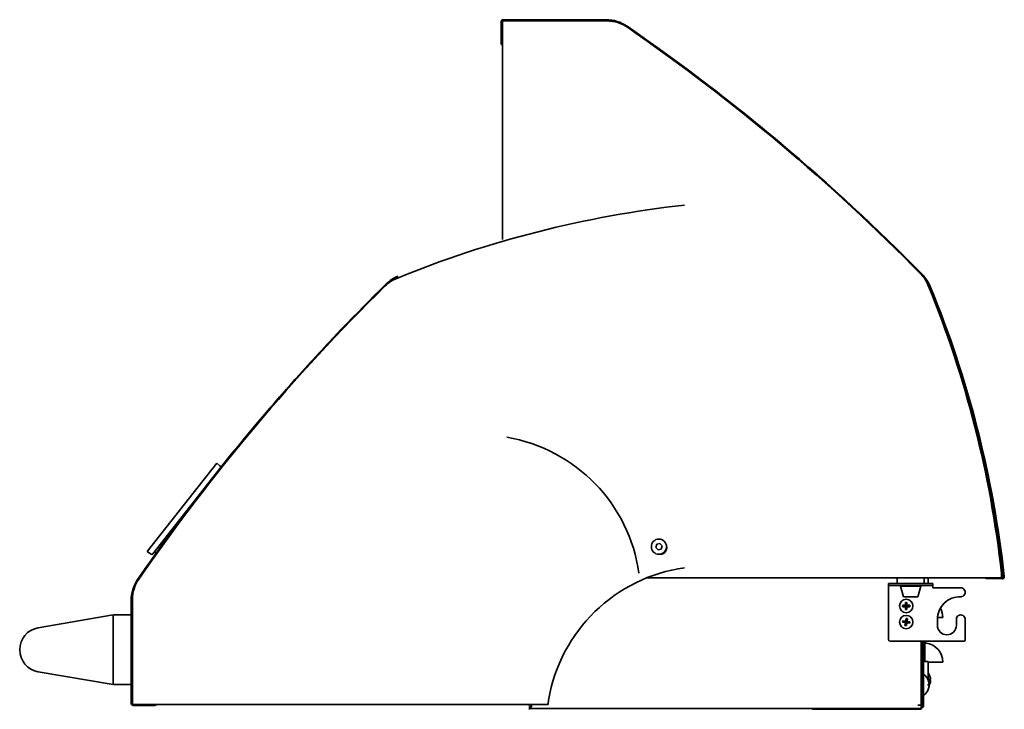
# Model space of a CAD drawing. Extents: x -11 to 97, y -18 to 91.
# Tile 8 of 9: x 69 to 97, y 17 to 37. Entities that reach past the tile are written whole.
import ezdxf

# ---------------------------------------------------------------- set-up
doc = ezdxf.new("R2010")
doc.units = 0
doc.header["$MEASUREMENT"] = 0

msp = doc.modelspace()

# ---------------------------------------------------------------- linework, layer by layer
at = {"color": 7, "lineweight": 35}
for p, q in [((82.597272, 36.732454), (82.597272, 36.1255)), ((82.627414, 36.065354), (82.627414, 36.75285)), ((82.749715, 36.75285), (82.627414, 36.75285)), ((82.653174, 36.788352), (85.537609, 36.788352)), ((82.653174, 36.75285), (82.653174, 36.788352)), ((85.567137, 36.75285), (82.749715, 36.75285)), ((85.114275, 36.788352), (83.204278, 36.788352)), ((82.627414, 30.626785), (82.627414, 36.065354)), ((82.627414, 30.57233), (82.627414, 30.589362)), ((74.615776, 24.357057), (72.666919, 21.882293)), ((74.706123, 24.285905), (74.615776, 24.357057)), ((72.827485, 21.819489), (74.714471, 24.215691)), ((74.668411, 24.156501), (74.66807, 24.156766)), ((87.044543, 22.102149), (86.956835, 22.081666)), ((87.106136, 22.036433), (87.044543, 22.102149)), ((72.75727, 21.811141), (72.666919, 21.882293)), ((72.923651, 21.839222), (72.873886, 21.878415)), ((86.956835, 22.081666), (86.930729, 21.995468)), ((86.930729, 21.995468), (86.992322, 21.929751)), ((86.992322, 21.929751), (87.08002, 21.950239)), ((87.08002, 21.950239), (87.106136, 22.036433)), ((96.62367, 21.146531), (96.62367, 21.268832)), ((96.657119, 21.268832), (96.657119, 21.206418)), ((96.061166, 21.146531), (86.686887, 21.146531)), ((93.702691, 21.139144), (93.702691, 20.983144)), ((94.452692, 21.139144), (94.452692, 20.983144)), ((94.566698, 20.983144), (94.566698, 21.146531)), ((96.62367, 21.146531), (96.061166, 21.146531)), ((96.210572, 21.119363), (96.647353, 21.113894)), ((96.657119, 21.206418), (96.62367, 21.206418)), ((96.62367, 21.150092), (96.647805, 21.149789)), ((96.648055, 21.113889), (96.647353, 21.113894)), ((96.657119, 21.206418), (96.657119, 21.151928)), ((96.667942, 21.171978), (96.703621, 21.175905)), ((93.452696, 20.923344), (93.452696, 20.983144)), ((93.702691, 20.983144), (93.452696, 20.983144)), ((93.452696, 20.923344), (93.702691, 20.923344)), ((93.452696, 20.923344), (93.452696, 20.863544)), ((93.452696, 19.411547), (93.452696, 20.863544)), ((93.702691, 20.983144), (94.452692, 20.983144)), ((94.452692, 20.983144), (93.702691, 20.983144)), ((93.702691, 20.923344), (94.452692, 20.923344)), ((93.792696, 20.913146), (94.362697, 20.913146)), ((93.873877, 20.610147), (93.792696, 20.913146)), ((93.842697, 20.913146), (93.842697, 20.923344)), ((94.281506, 20.610147), (94.362697, 20.913146)), ((94.312696, 20.913146), (94.312696, 20.923344)), ((94.702696, 20.983144), (94.452692, 20.983144)), ((94.452692, 20.923344), (94.702696, 20.923344)), ((94.702696, 20.983144), (94.702696, 20.923344)), ((94.702696, 20.923344), (94.702696, 20.863544)), ((94.702696, 20.863544), (95.483696, 20.863544)), ((72.216912, 17.620463), (72.216912, 20.504898)), ((72.252409, 20.53443), (72.252409, 17.716999)), ((93.873877, 20.610147), (94.281506, 20.610147)), ((93.932692, 20.451547), (93.932692, 20.373047)), ((93.972697, 20.451547), (93.972697, 20.373047)), ((93.932692, 20.373047), (93.854192, 20.373047)), ((93.932692, 20.333048), (93.854192, 20.333048)), ((93.972697, 20.373047), (93.932692, 20.373047)), ((93.932692, 20.373047), (93.952694, 20.353045)), ((93.932692, 20.333048), (93.932692, 20.373047)), ((93.932692, 20.353045), (93.952694, 20.353045)), ((93.952694, 20.353045), (93.932692, 20.333048)), ((93.932692, 20.333048), (93.932692, 20.254543)), ((93.972697, 20.333048), (93.932692, 20.333048)), ((93.952694, 20.353045), (93.972697, 20.373047)), ((93.952694, 20.373047), (93.952694, 20.353045)), ((93.952694, 20.353045), (93.972697, 20.353045)), ((93.972697, 20.333048), (93.952694, 20.353045)), ((93.952694, 20.353045), (93.952694, 20.333048)), ((94.051196, 20.373047), (93.972697, 20.373047)), ((93.972697, 20.333048), (93.972697, 20.373047)), ((94.051196, 20.333048), (93.972697, 20.333048)), ((93.972697, 20.333048), (93.972697, 20.254543)), ((69.611869, 19.743174), (71.716909, 20.102066)), ((71.716909, 20.102066), (71.716909, 20.081775)), ((71.716909, 20.081775), (71.716909, 18.17235)), ((71.736912, 20.101566), (72.19691, 20.101566)), ((72.216912, 20.081564), (72.216912, 18.171562)), ((93.92978, 19.886472), (93.85227, 19.898915)), ((93.936114, 19.925962), (93.858614, 19.93841)), ((93.92978, 19.886472), (93.917323, 19.808962)), ((93.92978, 19.886472), (93.936114, 19.925962)), ((93.952694, 19.903048), (93.92978, 19.886472)), ((93.969265, 19.880128), (93.92978, 19.886472)), ((93.932952, 19.906215), (93.952694, 19.903048)), ((93.948561, 20.003472), (93.936114, 19.925962)), ((93.975609, 19.919623), (93.936114, 19.925962)), ((93.936114, 19.925962), (93.952694, 19.903048)), ((93.952694, 19.903048), (93.949522, 19.8833)), ((93.955866, 19.922791), (93.952694, 19.903048)), ((93.952694, 19.903048), (93.975609, 19.919623)), ((93.952694, 19.903048), (93.972437, 19.899876)), ((93.969265, 19.880128), (93.952694, 19.903048)), ((93.969265, 19.880128), (93.975609, 19.919623)), ((93.988056, 19.997128), (93.975609, 19.919623)), ((94.053119, 19.907176), (93.975609, 19.919623)), ((94.828698, 19.976045), (94.828698, 19.811048)), ((94.830995, 20.030169), (94.977595, 20.030169)), ((95.358694, 19.811048), (95.358694, 19.976045)), ((95.608698, 19.976045), (95.608698, 19.411547)), ((93.969265, 19.880128), (93.956827, 19.802619)), ((94.046775, 19.867681), (93.969265, 19.880128)), ((95.560697, 19.363545), (93.500688, 19.363545)), ((94.375692, 17.572274), (94.375692, 19.363545)), ((94.405691, 19.363545), (94.405691, 17.568333)), ((94.441697, 19.363545), (94.441697, 17.568333)), ((94.477597, 19.363531), (94.477597, 18.794294)), ((94.566698, 18.794303), (94.441697, 18.794303)), ((94.566698, 18.295305), (94.566698, 18.794303)), ((94.566698, 18.779919), (94.977595, 18.779919)), ((71.716909, 18.152065), (69.611869, 18.510956)), ((94.405691, 18.52967), (94.375711, 18.52967)), ((94.405691, 18.344359), (94.405691, 18.52967)), ((94.405691, 18.344344), (94.375692, 18.396306)), ((94.405691, 18.344344), (94.405691, 18.242824)), ((94.405691, 18.242824), (94.405691, 17.938268)), ((94.566698, 18.294305), (94.562585, 18.294305)), ((94.566698, 18.295305), (94.566698, 18.294305)), ((94.572446, 18.273299), (94.572023, 18.272784)), ((94.608135, 18.412156), (94.607914, 18.412526)), ((94.608289, 18.411656), (94.608135, 18.412156)), ((94.608279, 18.273573), (94.608145, 18.279666)), ((94.635654, 18.301668), (94.608279, 18.301668)), ((94.635654, 18.297448), (94.608337, 18.297448)), ((94.635654, 18.297448), (94.635298, 18.301668)), ((71.716909, 18.17235), (71.716909, 18.152065)), ((72.19691, 18.151565), (71.736912, 18.151565)), ((94.599754, 18.161306), (94.572023, 18.161306)), ((94.599754, 18.121307), (94.572023, 18.121307)), ((94.572023, 18.009829), (94.572446, 18.00931)), ((94.599754, 18.123181), (94.599581, 18.12111)), ((72.252409, 17.716999), (72.252409, 17.594703)), ((94.405691, 17.938268), (94.375692, 17.886307)), ((72.252409, 17.620463), (72.216912, 17.620463)), ((72.93991, 17.594703), (72.252409, 17.594703)), ((72.27281, 17.564565), (72.879759, 17.564565)), ((83.907538, 17.594703), (72.93991, 17.594703)), ((83.344659, 17.581963), (83.348071, 17.594703)), ((83.344659, 17.581963), (83.391027, 17.569539)), ((83.386403, 17.533163), (83.386403, 17.494057)), ((83.386403, 17.476276), (83.386403, 17.494057)), ((94.375692, 17.476276), (83.386403, 17.476276)), ((83.386403, 17.476276), (83.386403, 17.45153)), ((83.391027, 17.569539), (83.397765, 17.594703)), ((83.44195, 17.594703), (83.446055, 17.58945)), ((91.329557, 17.45153), (91.329557, 17.462218)), ((91.329557, 17.462218), (94.375692, 17.462218)), ((94.375692, 17.572274), (94.279689, 17.572274)), ((94.362831, 17.572274), (94.375692, 17.572274)), ((94.375692, 17.572274), (94.375692, 17.476276)), ((94.375692, 17.462218), (94.375692, 17.476276)), ((94.405691, 17.568333), (94.441697, 17.568333))]:
    msp.add_line(p, q, dxfattribs=at)
for points in [[(94.607914, 18.313438), (94.623206, 18.30891), (94.628724, 18.306594), (94.632905, 18.304205), (94.635654, 18.301668)], [(94.607914, 18.273664), (94.623206, 18.269132), (94.628724, 18.26682), (94.632905, 18.264432), (94.635654, 18.261894)], [(94.635654, 18.297448), (94.632905, 18.294911), (94.628791, 18.292556), (94.62337, 18.290273), (94.608279, 18.28577)], [(83.923917, 17.716999), (83.921293, 17.706902), (83.919822, 17.699179), (83.917381, 17.682248), (83.913372, 17.640768), (83.912392, 17.627917)], [(83.44889, 17.572274), (83.446958, 17.555367), (83.443728, 17.539334), (83.440874, 17.530025), (83.437212, 17.52148), (83.433059, 17.514516), (83.428128, 17.508581), (83.42315, 17.504284), (83.417623, 17.500848), (83.411154, 17.498046), (83.404214, 17.496062), (83.395516, 17.494634), (83.386403, 17.494057)], [(83.44889, 17.572274), (83.445641, 17.560043), (83.443113, 17.554655), (83.439941, 17.549917), (83.436347, 17.546053), (83.432194, 17.542799), (83.422429, 17.538022), (83.411471, 17.535215), (83.39936, 17.533706), (83.386403, 17.533163)], [(83.386403, 17.533168), (83.404358, 17.534764), (83.412259, 17.53584), (83.424005, 17.538834), (83.433809, 17.543909)], [(83.912392, 17.627917), (83.910748, 17.609231), (83.909614, 17.600754), (83.908605, 17.596265), (83.908095, 17.595121), (83.907836, 17.594818), (83.907634, 17.594713), (83.907538, 17.594703)]]:
    msp.add_lwpolyline(points, dxfattribs=at)
for centre, radius in [((87.018428, 22.01595), 0.213), ((93.952694, 20.353045), 0.1875), ((93.952694, 19.903048), 0.1875)]:
    msp.add_circle(centre, radius, dxfattribs=at)
for centre, radius, start, end in [((82.653174, 36.732454), 0.0559, 90.000003, 179.999995), ((85.537609, 35.752451), 1.0359, 55.403305, 90.000003), ((85.567137, 35.752854), 1, 55.366459, 90.000003), ((53.847474, -10.190674), 56.8484, 44.477727, 55.403305), ((53.847474, -10.169886), 56.8125, 44.515403, 55.366459), ((85.600605, 35.752854), 1, 55.366459, 56.576813), ((53.880932, -10.169886), 56.8125, 44.515403, 55.366459), ((82.653174, 36.1255), 0.0559, 180.000005, 242.556864), ((91.025641, 1.771817), 30, 96.294589, 112.24976), ((80.091913, 28.63826), 1.0359, 112.342719, 134.477723), ((80.091913, 28.63826), 1, 112.342719, 120.242407), ((93.64525, 28.960314), 1, 22.249758, 44.515403), ((93.678699, 28.960314), 1, 38.724246, 44.515403), ((93.670971, 28.913351), 1.0359, 22.342722, 44.477727), ((119.195932, -11.185235), 56.8484, 134.477723, 145.403307), ((119.175151, -11.185235), 56.8125, 134.515398, 145.366452), ((119.175151, -11.151778), 56.8125, 134.515398, 141.491959), ((80.04495, 28.612539), 1, 112.24976, 134.515398), ((80.04495, 28.645993), 1, 128.662377, 134.515398), ((93.670971, 28.913351), 1, 22.342722, 30.242322), ((66.804526, 17.979619), 30, 6.294589, 22.249758), ((66.848096, 17.889118), 30, 6.282379, 22.342722), ((66.848096, 17.889118), 30.0359, 6.282379, 22.342722), ((82.002414, 20.643832), 4.5, 7.983556, 80.440798), ((74.675192, 24.246627), 0.05, 321.779853, 51.779852), ((119.175151, -11.151778), 56.8125, 144.499878, 145.366452), ((72.788201, 21.850425), 0.05, 231.77985, 321.779853), ((87.048667, 21.986831), 0.1875, 258.542751, 13.59736), ((88.361432, 16.969703), 4.5, 97.983558, 170.4408), ((66.837985, 17.979619), 30, 6.294589, 6.302796), ((73.252809, 20.504898), 1.0359, 145.403307, 180.000005), ((73.25241, 20.53443), 1, 145.366452, 180.000005), ((73.25241, 20.567889), 1, 145.366452, 146.643929), ((93.733698, 21.139144), 0.031, 166.219511, 179.999995), ((94.421694, 21.139144), 0.031, 0, 13.780485), ((96.211274, 21.175261), 0.0559, 210.926531, 269.282377), ((96.648055, 21.169787), 0.0559, 269.999997, 6.282379), ((96.648055, 21.169787), 0.02, 269.999997, 6.282379), ((95.483696, 20.738547), 0.125, 269.999997, 90.000003), ((95.466424, 19.976045), 0.637734, 88.448566, 180.000005), ((94.441697, 20.030169), 0.5359, 0, 28.89755), ((71.736912, 20.081564), 0.02, 90.000003, 180.000005), ((72.19691, 20.081564), 0.02, 0, 90.000003), ((95.483696, 19.976045), 0.125, 0, 180.000005), ((69.716912, 19.127065), 0.625, 99.675375, 260.324625), ((95.093696, 19.811048), 0.265, 180.000005, 360), ((93.500688, 19.411547), 0.048, 180.000005, 269.999997), ((94.520437, 19.35328), 0.04284, 179.999995, 262.180401), ((95.560697, 19.411547), 0.048, 269.999997, 360), ((94.441697, 18.779919), 0.5359, 0, 82.180406), ((94.448694, 18.416914), 0.007, 54.114704, 180.000005), ((94.241684, 18.130779), 0.360169, 23.309866, 54.114704), ((94.277574, 18.269141), 0.360173, 23.39461, 36.60923), ((94.246586, 18.132533), 0.354362, 4.657803, 23.314576), ((94.286062, 18.290561), 0.350782, 336.563316, 355.312157), ((94.286071, 18.273005), 0.350778, 4.687746, 23.436802), ((94.153784, 18.293637), 0.454563, 359.996172, 2.496947), ((94.146277, 18.293637), 0.462072, 357.522599, 359.9962), ((94.286167, 18.286308), 0.350673, 336.714912, 355.315212), ((71.736912, 18.171562), 0.02, 180.000005, 269.999997), ((72.19691, 18.171562), 0.02, 269.999997, 360), ((94.241684, 18.151834), 0.360169, 305.885296, 336.690134), ((94.241684, 18.151805), 0.360169, 305.885296, 336.627407), ((94.246586, 18.15008), 0.35436, 336.685351, 355.342233), ((94.108983, 18.141304), 0.463468, 357.526749, 2.473244), ((94.108983, 18.141304), 0.463468, 357.526749, 2.473244), ((94.249344, 18.14821), 0.351601, 336.740313, 355.322979), ((94.568169, 18.009872), 0.004278, 353.010351, 10.742986), ((94.277517, 18.29023), 0.36024, 332.036034, 336.604454), ((94.592304, 18.116462), 0.010034, 42.052396, 58.03652), ((94.601897, 18.148676), 0.006441, 346.594973, 21.41995), ((94.448694, 17.865699), 0.007, 179.999995, 305.885296), ((94.448694, 17.86567), 0.007, 184.389771, 305.885251), ((72.27281, 17.620463), 0.0559, 180.000005, 269.999997), ((72.879759, 17.620463), 0.0559, 269.999997, 332.556869), ((83.386403, 17.570774), 0.0625, 1.375231, 17.385864), ((94.357699, 17.568333), 0.048, 292.024304, 360), ((94.357699, 17.568333), 0.084, 282.373623, 360)]:
    msp.add_arc(centre, radius, start, end, dxfattribs=at)
for centre, major_axis, start_param, end_param in [((93.952694, 20.3091), (0.14882, 0), 1.435999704, 1.705592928), ((93.99664, 20.353045), (0, 0.148822), 1.435999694, 1.70559296), ((93.952694, 20.39699), (-0.14882, 0), 1.435999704, 1.705592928), ((93.908749, 20.353045), (0, -0.148822), 1.435999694, 1.70559296), ((93.996082, 19.896079), (0.023597, 0.146939), 1.435999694, 1.70559296), ((93.945726, 19.859655), (0.146936, -0.023597), 1.435999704, 1.705592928), ((93.909307, 19.910012), (-0.023597, -0.146939), 1.435999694, 1.70559296), ((93.959663, 19.946436), (-0.146936, 0.023597), 1.435999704, 1.705592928)]:
    msp.add_ellipse(centre, major_axis=major_axis, ratio=0.965926, start_param=start_param, end_param=end_param, dxfattribs=at)

doc.saveas('drawing.dxf')
